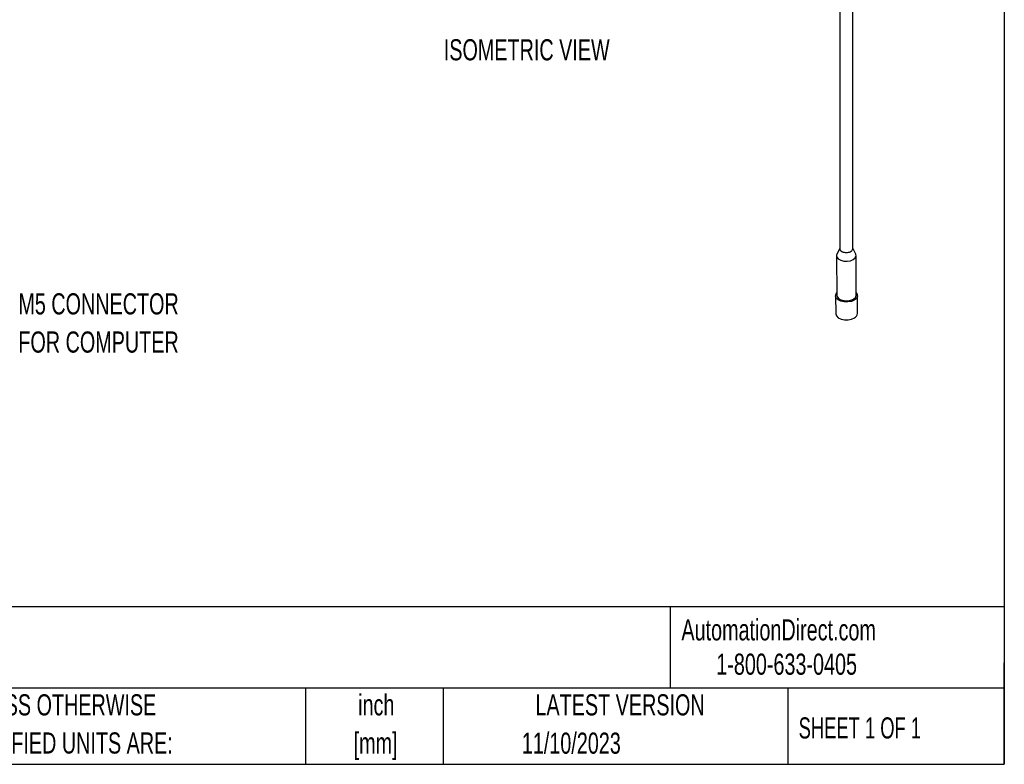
# Model space of a CAD drawing. Header units: inches. Extents: x 0.2 to 10.8, y 0.2 to 8.2.
# Tile 14 of 25: x 6.9 to 10.8, y 0.2 to 3.2. Entities that reach past the tile are written whole.
import ezdxf

# ---------------------------------------------------------------- set-up
doc = ezdxf.new("R2010")
doc.units = ezdxf.units.IN
doc.header["$MEASUREMENT"] = 0
doc.layers.add('TEXT', color=140, linetype='Continuous', lineweight=25)
doc.styles.add('SLDTEXTSTYLE0', font='TXT', dxfattribs={"width": 0.7})
doc.styles.add('SLDTEXTSTYLE1', font='TXT', dxfattribs={"width": 0.65})

msp = doc.modelspace()

# ---------------------------------------------------------------- linework, layer by layer
for p, q in [((10.152, 2.2827), (10.152, 3.4295)), ((10.1012, 3.3633), (10.1012, 2.2826)), ((10.0883, 2.2555), (10.0892, 2.0999)), ((10.1012, 2.2846), (10.0898, 2.2617)), ((10.1637, 2.2622), (10.152, 2.2848)), ((10.1662, 2.1004), (10.1653, 2.256)), ((10.0844, 2.0976), (10.0848, 2.0271)), ((10.1714, 2.0276), (10.171, 2.0981))]:
    msp.add_line(p, q)
at = {"flags": 128}
for points in [[(10.0898, 2.2617), (10.0884, 2.2575), (10.0896, 2.2499), (10.0952, 2.243), (10.1047, 2.2376), (10.1168, 2.2344), (10.1301, 2.2338), (10.143, 2.2358), (10.154, 2.2403)], [(10.1012, 2.2826), (10.1031, 2.277), (10.1086, 2.2723)], [(10.154, 2.2403), (10.1616, 2.2466), (10.1651, 2.254), (10.1639, 2.2616), (10.1637, 2.2622)], [(10.1583, 2.0804), (10.1467, 2.0756), (10.1331, 2.0732), (10.1188, 2.0735), (10.1055, 2.0764), (10.0946, 2.0816), (10.0873, 2.0886), (10.0844, 2.0966), (10.0862, 2.1047), (10.0891, 2.109)], [(10.0892, 2.0999), (10.0905, 2.0943), (10.0961, 2.0874), (10.1056, 2.082), (10.1177, 2.0788), (10.131, 2.0782), (10.144, 2.0802), (10.1549, 2.0846), (10.1626, 2.091), (10.166, 2.0984), (10.1662, 2.1004)], [(10.1661, 2.1094), (10.1701, 2.1031), (10.1707, 2.0949), (10.1666, 2.0871), (10.1583, 2.0804)], [(10.0848, 2.0271), (10.0848, 2.0261), (10.0878, 2.0181), (10.0951, 2.0111), (10.1059, 2.0059), (10.1192, 2.003), (10.1335, 2.0027), (10.1471, 2.0051), (10.1587, 2.0099)]]:
    msp.add_lwpolyline(points, dxfattribs=at)
for centre, radius, start, end in [((10.1142, 2.2844), 0.0133, 194.8709, 245.2235), ((10.1507, 2.029), 0.0207, 292.71, 356.0114), ((10.128, 2.045), 0.0433, 254.0715, 286.6128)]:
    msp.add_arc(centre, radius, start, end)
msp.add_open_spline([(10.1136, 2.27), (10.1118, 2.2707), (10.1101, 2.2714), (10.1086, 2.2723)], degree=3)
msp.add_open_spline([(10.1136, 2.27), (10.1165, 2.2693), (10.122, 2.2679), (10.1311, 2.268), (10.1392, 2.2697), (10.146, 2.2729), (10.1504, 2.2771), (10.1523, 2.2806), (10.1519, 2.2825), (10.1518, 2.2827)], degree=3, knots=[0, 0, 0, 0, 0.176868, 0.336933, 0.496995, 0.657052, 0.817108, 0.977165, 1, 1, 1, 1])
at = {"layer": 'TEXT'}
for p, q in [((10.75, 8.25), (10.75, 0.25)), ((10.75, 0.8711), (0.25, 0.8711)), ((9.4321, 0.8711), (9.4321, 0.55)), ((10.75, 0.25), (10.75, 0.65)), ((10.75, 0.55), (0.25, 0.55)), ((7.9931, 0.55), (7.9931, 0.25)), ((8.5359, 0.55), (8.5359, 0.25)), ((9.8956, 0.55), (9.8956, 0.25)), ((0.25, 0.25), (10.75, 0.25))]:
    msp.add_line(p, q, dxfattribs=at)

# ---------------------------------------------------------------- texts
for s, insert, char_height, attachment_point, style in [('ISOMETRIC VIEW', (8.5389, 3.1092), 0.083333, 1, 'SLDTEXTSTYLE0'), ('M5 CONNECTOR', (6.8606, 2.1073), 0.083333, 1, 'SLDTEXTSTYLE0'), ('FOR COMPUTER', (6.8606, 1.9568), 0.083333, 1, 'SLDTEXTSTYLE0'), ('AutomationDirect.com', (9.4762, 0.8219), 0.083333, 1, 'SLDTEXTSTYLE0'), ('MI303-C', (6.268, 0.7892), 0.14583, 1, 'SLDTEXTSTYLE0'), ('1-800-633-0405', (9.6138, 0.6865), 0.083333, 1, 'SLDTEXTSTYLE0'), ('UNLESS OTHERWISE', (6.5987, 0.5261), 0.083333, 1, 'SLDTEXTSTYLE0'), ('inch', (8.2726, 0.526), 0.08333, 2, 'SLDTEXTSTYLE0'), ('LATEST VERSION', (9.2343, 0.5261), 0.083333, 2, 'SLDTEXTSTYLE0'), ('SHEET 1 OF 1', (9.9386, 0.4351), 0.083333, 1, 'SLDTEXTSTYLE1'), ('SPECIFIED UNITS ARE:', (6.5987, 0.3757), 0.083333, 1, 'SLDTEXTSTYLE0'), ('[mm]', (8.2698, 0.3756), 0.08333, 2, 'SLDTEXTSTYLE0'), ('11/10/2023', (9.0419, 0.3751), 0.08333, 2, 'SLDTEXTSTYLE0')]:
    msp.add_mtext(s, dxfattribs=dict(at, insert=insert, char_height=char_height, attachment_point=attachment_point, style=style))

doc.saveas('drawing.dxf')
